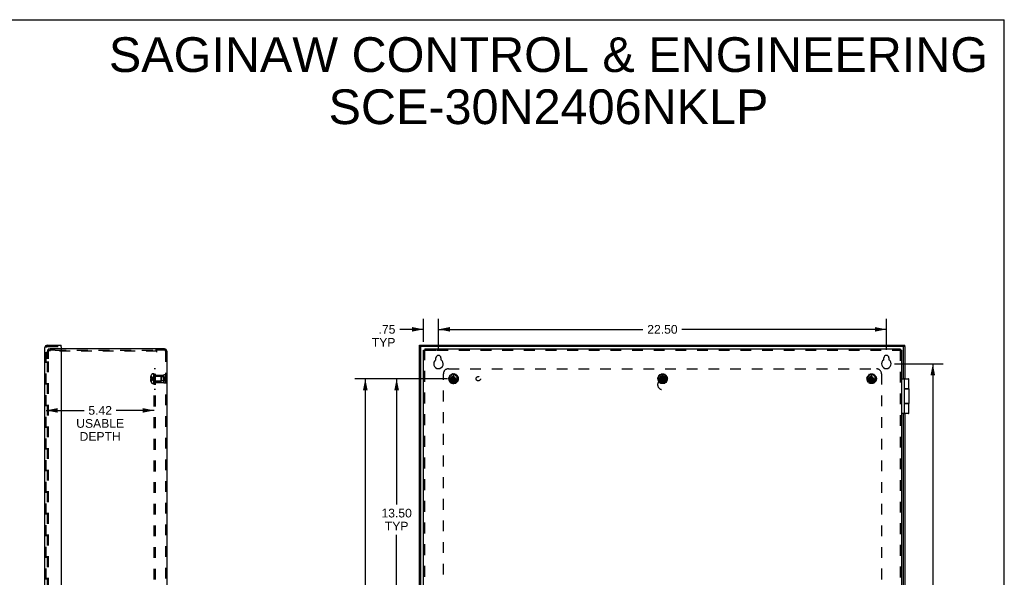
# Model space of a CAD drawing. Header units: inches. Extents: x 0 to 98.9, y 0 to 64.
# Tile 18 of 18: x 49.5 to 98.9, y 36 to 64. Entities that reach past the tile are written whole.
import ezdxf

# ---------------------------------------------------------------- set-up
doc = ezdxf.new("R2010")
doc.units = ezdxf.units.IN
doc.header["$LTSCALE"] = 5.44
doc.header["$MEASUREMENT"] = 0
doc.linetypes.add('HIDDEN', pattern=[0.2, 0.1, -0.1])
doc.layers.get('0').update_dxf_attribs({"linetype": 'CONTINUOUS'})
for name, color, linetype in [('DEFAULT_2', 8, 'HIDDEN'), ('DIMENSIONS', 7, 'CONTINUOUS'), ('DOOR_ASSEMBLY', 7, 'CONTINUOUS'), ('SUBPANEL', 7, 'CONTINUOUS')]:
    doc.layers.add(name, color=color, linetype=linetype)
doc.styles.get("Standard").update_dxf_attribs({"font": 'arial.ttf'})
doc.dimstyles.new('DIMSTYLE_1', dxfattribs={"dimtxt": 0.436364, "dimasz": 0.581818, "dimexe": 0.09, "dimexo": 0.07, "dimgap": 0.0375, "dimtad": 0, "dimtih": 1, "dimtoh": 1, "dimzin": 4, "dimdsep": 46, "dimtxsty": 'Standard', "dimblk": '_FILLED', "dimblk1": '_FILLED', "dimblk2": '_FILLED', "dimcen": 0.09, "dimadec": 3, "dimazin": 1, "dimtfac": 1, "dimtdec": 3, "dimtofl": 0, "dimtmove": 0, "dimatfit": 3, "dimldrblk": '_FILLED', "dimfxl": 0, "dimtolj": 1, "dimtzin": 4, "dimarcsym": 0})

# ---------------------------------------------------------------- blocks, each defined once
blk = doc.blocks.new('_FILLED')
at = {"color": 0, "linetype": 'ByBlock'}
blk.add_solid([(0, 0), (-1, 0.2), (-1, -0.2)], dxfattribs=at)
blk = doc.blocks.new('*D6')
at = {"layer": 'DIMENSIONS', "color": 2, "linetype": 'Continuous'}
for p, q in [((70.488, 47.413), (70.488, 48.965)), ((92.988, 47.413), (92.988, 48.965)), ((70.488, 48.441), (80.758, 48.441)), ((92.988, 48.441), (82.719, 48.441))]:
    blk.add_line(p, q, dxfattribs=at)
at = {"layer": 'DIMENSIONS', "color": 2, "linetype": 'Continuous', "xscale": 0.5818181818, "yscale": 0.5818181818, "zscale": 0.5818181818, "rotation": 180}
blk.add_blockref('_FILLED', (70.488, 48.441), dxfattribs=at)
at = {"layer": 'DIMENSIONS', "color": 2, "linetype": 'Continuous', "xscale": 0.5818181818, "yscale": 0.5818181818, "zscale": 0.5818181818}
blk.add_blockref('_FILLED', (92.988, 48.441), dxfattribs=at)
at = {"layer": 'DIMENSIONS', "color": 2, "linetype": 'Continuous', "insert": (81.738, 48.66), "char_height": 0.4364, "width": 1.52484, "attachment_point": 2, "line_spacing_factor": 0.9}
blk.add_mtext('22.50', dxfattribs=at)
blk = doc.blocks.new('*D7')
at = {"layer": 'DIMENSIONS', "color": 2, "linetype": 'Continuous'}
for p, q in [((93.395, 46.709), (95.842, 46.709)), ((95.319, 46.709), (95.319, 32.895)), ((95.319, 18.209), (95.319, 32.022)), ((93.395, 18.209), (95.842, 18.209))]:
    blk.add_line(p, q, dxfattribs=at)
at = {"layer": 'DIMENSIONS', "color": 2, "linetype": 'Continuous', "xscale": 0.5818181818, "yscale": 0.5818181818, "zscale": 0.5818181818}
for p, rotation in [((95.319, 46.709), 90), ((95.319, 18.209), 270)]:
    blk.add_blockref('_FILLED', p, dxfattribs=dict(at, rotation=rotation))
at = {"layer": 'DIMENSIONS', "color": 2, "linetype": 'Continuous', "insert": (95.319, 32.677), "char_height": 0.4364, "width": 1.52484, "attachment_point": 2, "line_spacing_factor": 0.9}
blk.add_mtext('28.50', dxfattribs=at)
blk = doc.blocks.new('*D10')
at = {"layer": 'DIMENSIONS', "color": 2, "linetype": 'Continuous'}
for p, q in [((69.738, 47.806), (69.738, 48.965)), ((70.488, 47.413), (70.488, 48.965)), ((69.738, 48.441), (68.545, 48.441)), ((70.488, 48.441), (71.652, 48.441))]:
    blk.add_line(p, q, dxfattribs=at)
at = {"layer": 'DIMENSIONS', "color": 2, "linetype": 'Continuous', "xscale": 0.5818181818, "yscale": 0.5818181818, "zscale": 0.5818181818}
blk.add_blockref('_FILLED', (69.738, 48.441), dxfattribs=at)
at = {"layer": 'DIMENSIONS', "color": 2, "linetype": 'Continuous', "xscale": 0.5818181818, "yscale": 0.5818181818, "zscale": 0.5818181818, "rotation": 180}
blk.add_blockref('_FILLED', (70.488, 48.441), dxfattribs=at)
at = {"layer": 'DIMENSIONS', "color": 2, "linetype": 'Continuous', "insert": (68.327, 48.66), "char_height": 0.4364, "width": 1.18256, "attachment_point": 3, "line_spacing_factor": 0.9}
blk.add_mtext('.75\\PTYP', dxfattribs=at)
blk = doc.blocks.new('*D13')
at = {"layer": 'DIMENSIONS', "color": 2, "linetype": 'Continuous'}
for p, q in [((50.785, 44.369), (52.686, 44.369)), ((56.209, 44.369), (54.308, 44.369))]:
    blk.add_line(p, q, dxfattribs=at)
at = {"layer": 'DIMENSIONS', "color": 2, "linetype": 'Continuous', "xscale": 0.5818181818, "yscale": 0.5818181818, "zscale": 0.5818181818, "rotation": 180}
blk.add_blockref('_FILLED', (50.785, 44.369), dxfattribs=at)
at = {"layer": 'DIMENSIONS', "color": 2, "linetype": 'Continuous', "xscale": 0.5818181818, "yscale": 0.5818181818, "zscale": 0.5818181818}
blk.add_blockref('_FILLED', (56.209, 44.369), dxfattribs=at)
at = {"layer": 'DIMENSIONS', "color": 2, "linetype": 'Continuous', "insert": (53.497, 44.588), "char_height": 0.4364, "width": 2.40081, "attachment_point": 2, "line_spacing_factor": 0.9}
blk.add_mtext('5.42\\PUSABLE\\PDEPTH', dxfattribs=at)
blk = doc.blocks.new('*D15')
at = {"layer": 'DIMENSIONS', "color": 2, "linetype": 'Continuous'}
for p, q in [((70.831, 45.959), (67.865, 45.959)), ((68.388, 45.959), (68.388, 39.645)), ((68.388, 32.459), (68.388, 38.118)), ((70.831, 32.459), (67.865, 32.459))]:
    blk.add_line(p, q, dxfattribs=at)
at = {"layer": 'DIMENSIONS', "color": 2, "linetype": 'Continuous', "xscale": 0.5818181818, "yscale": 0.5818181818, "zscale": 0.5818181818}
for p, rotation in [((68.388, 45.959), 90), ((68.388, 32.459), 270)]:
    blk.add_blockref('_FILLED', p, dxfattribs=dict(at, rotation=rotation))
at = {"layer": 'DIMENSIONS', "color": 2, "linetype": 'Continuous', "insert": (68.388, 39.427), "char_height": 0.4364, "width": 1.52484, "attachment_point": 2, "line_spacing_factor": 0.9}
blk.add_mtext('13.50\\PTYP', dxfattribs=at)
blk = doc.blocks.new('*D16')
at = {"layer": 'DIMENSIONS', "color": 2, "linetype": 'Continuous'}
for p, q in [((70.945, 45.959), (66.29, 45.959)), ((66.814, 45.959), (66.814, 32.895)), ((66.814, 18.959), (66.814, 32.022)), ((70.955, 18.959), (66.29, 18.959))]:
    blk.add_line(p, q, dxfattribs=at)
at = {"layer": 'DIMENSIONS', "color": 2, "linetype": 'Continuous', "xscale": 0.5818181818, "yscale": 0.5818181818, "zscale": 0.5818181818}
for p, rotation in [((66.814, 45.959), 90), ((66.814, 18.959), 270)]:
    blk.add_blockref('_FILLED', p, dxfattribs=dict(at, rotation=rotation))
at = {"layer": 'DIMENSIONS', "color": 2, "linetype": 'Continuous', "insert": (66.814, 32.677), "char_height": 0.4364, "width": 1.52484, "attachment_point": 2, "line_spacing_factor": 0.9}
blk.add_mtext('27.00', dxfattribs=at)

msp = doc.modelspace()

# ---------------------------------------------------------------- linework, layer by layer
at = {"color": 7, "linetype": 'Continuous'}
for p, q in [((0, 64), (98.909, 64)), ((98.909, 0), (98.909, 64)), ((69.738, 47.399), (69.798, 47.399)), ((69.798, 47.459), (69.798, 47.399)), ((93.678, 47.459), (93.678, 47.399)), ((93.738, 47.399), (93.678, 47.399))]:
    msp.add_line(p, q, dxfattribs=at)
at = {"color": 3, "linetype": 'Continuous'}
for p, q in [((56.732, 47.459), (51.535, 47.459)), ((56.844, 47.347), (56.844, 17.571)), ((69.738, 17.519), (69.738, 47.399)), ((69.798, 47.459), (93.678, 47.459)), ((70.363, 46.925), (70.363, 47.006)), ((70.613, 47.006), (70.613, 46.925)), ((92.863, 46.925), (92.863, 47.006)), ((93.113, 47.006), (93.113, 46.925)), ((93.738, 47.399), (93.738, 17.519))]:
    msp.add_line(p, q, dxfattribs=at)
for centre, radius, start, end in [((56.732, 47.347), 0.112, 0, 90), ((70.488, 47.006), 0.125, 0, 180), ((92.988, 47.006), 0.125, 0, 180), ((70.488, 46.709), 0.24, 123.8964, 56.1036), ((70.343, 46.925), 0.02, 303.8964, 360), ((70.633, 46.925), 0.02, 180, 236.1036), ((92.988, 46.709), 0.24, 123.8964, 56.1036), ((92.843, 46.925), 0.02, 303.8964, 360), ((93.133, 46.925), 0.02, 180, 236.1036)]:
    msp.add_arc(centre, radius, start, end, dxfattribs=at)
at = {"layer": 'DEFAULT_2', "color": 8, "linetype": 'HIDDEN'}
for p, q in [((50.844, 46.959), (50.844, 47.347)), ((50.904, 46.959), (50.904, 47.347)), ((51.535, 47.459), (50.956, 47.459)), ((51.24, 47.399), (50.956, 47.399)), ((50.963, 47.399), (50.963, 47.339)), ((56.344, 47.339), (50.963, 47.339)), ((51.24, 47.399), (56.281, 47.399)), ((56.344, 47.399), (56.281, 47.399)), ((56.344, 47.287), (56.344, 47.399)), ((56.732, 47.399), (56.344, 47.399)), ((56.784, 47.347), (56.784, 17.571)), ((69.798, 17.519), (69.798, 47.399)), ((69.798, 47.399), (69.85, 47.399)), ((69.85, 47.399), (70.425, 47.399)), ((70.425, 47.399), (93.678, 47.399)), ((93.678, 47.399), (93.678, 17.519)), ((50.844, 17.999), (50.844, 46.919)), ((50.904, 17.999), (50.904, 46.919)), ((56.043, 46.009), (56.021, 46.009)), ((56.043, 46.063), (56.03, 46.063)), ((56.043, 46.098), (56.043, 46.099)), ((56.043, 46.099), (56.043, 46.099)), ((56.043, 46.098), (56.043, 45.977)), ((56.189, 46.205), (56.128, 46.205)), ((56.189, 45.713), (56.189, 46.205)), ((56.194, 45.713), (56.194, 46.202)), ((56.209, 46.202), (56.194, 46.202)), ((56.209, 46.167), (56.194, 46.167)), ((56.209, 46.16), (56.194, 46.16)), ((56.209, 46.138), (56.194, 46.138)), ((56.209, 46.097), (56.194, 46.097)), ((56.209, 46.083), (56.194, 46.083)), ((56.209, 46.005), (56.194, 46.005)), ((56.209, 46.005), (56.194, 46.005)), ((56.209, 45.713), (56.209, 46.202)), ((56.226, 46.083), (56.554, 46.083)), ((56.284, 45.771), (56.284, 46.147)), ((56.284, 46.147), (56.684, 46.147)), ((56.596, 46.084), (56.284, 46.084)), ((56.554, 46.083), (56.554, 45.835)), ((56.564, 46.073), (56.554, 46.083)), ((56.564, 45.845), (56.564, 46.073)), ((56.596, 45.834), (56.596, 46.084)), ((56.721, 46.06), (56.596, 46.06)), ((56.684, 46.147), (56.684, 45.771)), ((56.721, 45.857), (56.721, 46.06)), ((56.784, 46.147), (56.784, 46.059)), ((56.784, 46.147), (56.784, 45.771)), ((71.005, 46.005), (71.034, 46.005)), ((71.046, 46.042), (71.022, 46.058)), ((71.044, 46.096), (71.07, 46.084)), ((71.044, 46.011), (71.05, 46.03)), ((71.097, 46.113), (71.081, 46.137)), ((71.082, 46.086), (71.096, 46.101)), ((71.117, 46.163), (71.136, 46.141)), ((71.189, 46.009), (71.134, 45.977)), ((71.147, 46.138), (71.166, 46.147)), ((71.171, 46.157), (71.167, 46.186)), ((71.22, 46.063), (71.189, 46.009)), ((71.189, 45.909), (71.288, 46.009)), ((71.189, 46.009), (71.288, 45.909)), ((71.211, 46.195), (71.219, 46.167)), ((71.22, 45.819), (71.256, 46.099)), ((71.22, 46.099), (71.22, 46.098)), ((71.256, 45.819), (71.22, 46.099)), ((71.22, 46.098), (71.22, 46.063)), ((71.22, 45.854), (71.256, 46.063)), ((71.256, 45.854), (71.22, 46.063)), ((71.228, 46.16), (71.248, 46.16)), ((71.256, 46.098), (71.256, 46.099)), ((71.256, 46.063), (71.256, 46.098)), ((71.288, 46.009), (71.256, 46.063)), ((71.258, 46.167), (71.266, 46.195)), ((71.343, 45.977), (71.288, 46.009)), ((71.309, 46.186), (71.305, 46.157)), ((71.311, 46.147), (71.329, 46.138)), ((71.341, 46.141), (71.359, 46.163)), ((71.395, 46.137), (71.38, 46.113)), ((71.381, 46.101), (71.394, 46.086)), ((71.406, 46.084), (71.432, 46.096)), ((71.426, 46.03), (71.432, 46.011)), ((71.454, 46.058), (71.43, 46.042)), ((71.442, 46.005), (71.471, 46.005)), ((81.505, 46.005), (81.534, 46.005)), ((81.546, 46.042), (81.522, 46.058)), ((81.544, 46.096), (81.57, 46.084)), ((81.544, 46.011), (81.55, 46.03)), ((81.597, 46.113), (81.581, 46.137)), ((81.582, 46.086), (81.596, 46.101)), ((81.617, 46.163), (81.636, 46.141)), ((81.689, 46.009), (81.634, 45.977)), ((81.647, 46.138), (81.666, 46.147)), ((81.671, 46.157), (81.667, 46.186)), ((81.72, 46.063), (81.689, 46.009)), ((81.689, 45.909), (81.788, 46.009)), ((81.689, 46.009), (81.788, 45.909)), ((81.711, 46.195), (81.719, 46.167)), ((81.72, 45.819), (81.756, 46.099)), ((81.72, 46.099), (81.72, 46.098)), ((81.756, 45.819), (81.72, 46.099)), ((81.72, 46.098), (81.72, 46.063)), ((81.72, 45.854), (81.756, 46.063)), ((81.756, 45.854), (81.72, 46.063)), ((81.728, 46.16), (81.748, 46.16)), ((81.756, 46.098), (81.756, 46.099)), ((81.756, 46.063), (81.756, 46.098)), ((81.788, 46.009), (81.756, 46.063)), ((81.758, 46.167), (81.766, 46.195)), ((81.843, 45.977), (81.788, 46.009)), ((81.809, 46.186), (81.805, 46.157)), ((81.811, 46.147), (81.829, 46.138)), ((81.841, 46.141), (81.859, 46.163)), ((81.895, 46.137), (81.88, 46.113)), ((81.881, 46.101), (81.894, 46.086)), ((81.906, 46.084), (81.932, 46.096)), ((81.926, 46.03), (81.932, 46.011)), ((81.954, 46.058), (81.93, 46.042)), ((81.942, 46.005), (81.971, 46.005)), ((92.005, 46.005), (92.034, 46.005)), ((92.046, 46.042), (92.022, 46.058)), ((92.044, 46.096), (92.07, 46.084)), ((92.044, 46.011), (92.05, 46.03)), ((92.097, 46.113), (92.081, 46.137)), ((92.082, 46.086), (92.096, 46.101)), ((92.117, 46.163), (92.136, 46.141)), ((92.189, 46.009), (92.134, 45.977)), ((92.147, 46.138), (92.166, 46.147)), ((92.171, 46.157), (92.167, 46.186)), ((92.22, 46.063), (92.189, 46.009)), ((92.189, 45.909), (92.288, 46.009)), ((92.189, 46.009), (92.288, 45.909)), ((92.211, 46.195), (92.219, 46.167)), ((92.22, 45.819), (92.256, 46.099)), ((92.22, 46.099), (92.22, 46.098)), ((92.256, 45.819), (92.22, 46.099)), ((92.22, 46.098), (92.22, 46.063)), ((92.22, 45.854), (92.256, 46.063)), ((92.256, 45.854), (92.22, 46.063)), ((92.228, 46.16), (92.248, 46.16)), ((92.256, 46.098), (92.256, 46.099)), ((92.256, 46.063), (92.256, 46.098)), ((92.288, 46.009), (92.256, 46.063)), ((92.258, 46.167), (92.266, 46.195)), ((92.343, 45.977), (92.288, 46.009)), ((92.309, 46.186), (92.305, 46.157)), ((92.311, 46.147), (92.329, 46.138)), ((92.341, 46.141), (92.359, 46.163)), ((92.395, 46.137), (92.38, 46.113)), ((92.381, 46.101), (92.394, 46.086)), ((92.406, 46.084), (92.432, 46.096)), ((92.426, 46.03), (92.432, 46.011)), ((92.454, 46.058), (92.43, 46.042)), ((92.442, 46.005), (92.471, 46.005)), ((56.043, 45.909), (56.021, 45.909)), ((56.043, 45.977), (56.03, 45.977)), ((56.043, 45.941), (56.03, 45.941)), ((56.043, 45.854), (56.03, 45.854)), ((56.043, 45.974), (56.043, 45.977)), ((56.043, 45.977), (56.043, 45.977)), ((56.043, 45.977), (56.072, 45.974)), ((56.043, 45.941), (56.043, 45.944)), ((56.043, 45.941), (56.043, 45.82)), ((56.043, 45.941), (56.043, 45.941)), ((56.043, 45.82), (56.043, 45.819)), ((56.043, 45.819), (56.043, 45.818)), ((56.072, 45.974), (56.1, 45.972)), ((56.127, 45.969), (56.154, 45.966)), ((56.189, 45.713), (56.128, 45.713)), ((56.154, 45.966), (56.179, 45.962)), ((56.179, 45.962), (56.204, 45.959)), ((56.179, 45.955), (56.204, 45.959)), ((56.179, 45.955), (56.204, 45.959)), ((56.209, 45.872), (56.194, 45.872)), ((56.209, 45.865), (56.194, 45.865)), ((56.209, 45.804), (56.194, 45.804)), ((56.209, 45.782), (56.194, 45.782)), ((56.209, 45.765), (56.194, 45.765)), ((56.209, 45.729), (56.194, 45.729)), ((56.194, 45.713), (56.209, 45.713)), ((56.226, 45.835), (56.554, 45.835)), ((56.596, 45.834), (56.284, 45.834)), ((56.284, 45.771), (56.684, 45.771)), ((56.564, 45.845), (56.554, 45.835)), ((56.721, 45.857), (56.596, 45.857)), ((56.784, 45.771), (56.784, 45.859)), ((71.029, 45.957), (71.001, 45.962)), ((71.007, 45.907), (71.033, 45.918)), ((71.048, 45.872), (71.02, 45.865)), ((71.039, 45.928), (71.037, 45.948)), ((71.048, 45.817), (71.068, 45.838)), ((71.069, 45.85), (71.059, 45.867)), ((71.1, 45.802), (71.077, 45.784)), ((71.098, 45.977), (71.378, 45.941)), ((71.099, 45.977), (71.098, 45.977)), ((71.098, 45.941), (71.378, 45.977)), ((71.098, 45.941), (71.099, 45.941)), ((71.134, 45.977), (71.099, 45.977)), ((71.099, 45.941), (71.134, 45.941)), ((71.128, 45.79), (71.112, 45.802)), ((71.122, 45.752), (71.132, 45.779)), ((71.134, 45.977), (71.343, 45.941)), ((71.134, 45.941), (71.343, 45.977)), ((71.134, 45.941), (71.189, 45.909)), ((71.176, 45.759), (71.162, 45.734)), ((71.206, 45.76), (71.187, 45.764)), ((71.189, 45.909), (71.22, 45.854)), ((71.216, 45.722), (71.214, 45.751)), ((71.22, 45.854), (71.22, 45.82)), ((71.22, 45.82), (71.22, 45.819)), ((71.256, 45.854), (71.288, 45.909)), ((71.256, 45.82), (71.256, 45.854)), ((71.256, 45.819), (71.256, 45.82)), ((71.262, 45.751), (71.26, 45.722)), ((71.29, 45.764), (71.27, 45.76)), ((71.288, 45.909), (71.343, 45.941)), ((71.314, 45.734), (71.301, 45.759)), ((71.378, 45.977), (71.343, 45.977)), ((71.343, 45.941), (71.378, 45.941)), ((71.345, 45.779), (71.354, 45.752)), ((71.364, 45.802), (71.348, 45.79)), ((71.399, 45.784), (71.376, 45.802)), ((71.378, 45.977), (71.378, 45.977)), ((71.378, 45.941), (71.378, 45.941)), ((71.417, 45.867), (71.407, 45.85)), ((71.409, 45.838), (71.429, 45.817)), ((71.456, 45.865), (71.428, 45.872)), ((71.439, 45.948), (71.437, 45.928)), ((71.443, 45.918), (71.47, 45.907)), ((71.476, 45.962), (71.447, 45.957)), ((81.529, 45.957), (81.501, 45.962)), ((81.507, 45.907), (81.533, 45.918)), ((81.548, 45.872), (81.52, 45.865)), ((81.539, 45.928), (81.537, 45.948)), ((81.548, 45.817), (81.568, 45.838)), ((81.569, 45.85), (81.559, 45.867)), ((81.6, 45.802), (81.577, 45.784)), ((81.598, 45.941), (81.878, 45.977)), ((81.599, 45.977), (81.598, 45.977)), ((81.598, 45.977), (81.878, 45.941)), ((81.598, 45.941), (81.599, 45.941)), ((81.634, 45.977), (81.599, 45.977)), ((81.599, 45.941), (81.634, 45.941)), ((81.628, 45.79), (81.612, 45.802)), ((81.622, 45.752), (81.632, 45.779)), ((81.634, 45.941), (81.843, 45.977)), ((81.634, 45.977), (81.843, 45.941)), ((81.634, 45.941), (81.689, 45.909)), ((81.676, 45.759), (81.662, 45.734)), ((81.706, 45.76), (81.687, 45.764)), ((81.689, 45.909), (81.72, 45.854)), ((81.716, 45.722), (81.714, 45.751)), ((81.72, 45.854), (81.72, 45.82)), ((81.72, 45.82), (81.72, 45.819)), ((81.756, 45.854), (81.788, 45.909)), ((81.756, 45.82), (81.756, 45.854)), ((81.756, 45.819), (81.756, 45.82)), ((81.762, 45.751), (81.76, 45.722)), ((81.79, 45.764), (81.77, 45.76)), ((81.788, 45.909), (81.843, 45.941)), ((81.814, 45.734), (81.801, 45.759)), ((81.878, 45.977), (81.843, 45.977)), ((81.843, 45.941), (81.878, 45.941)), ((81.845, 45.779), (81.854, 45.752)), ((81.864, 45.802), (81.848, 45.79)), ((81.899, 45.784), (81.876, 45.802)), ((81.878, 45.977), (81.878, 45.977)), ((81.878, 45.941), (81.878, 45.941)), ((81.917, 45.867), (81.907, 45.85)), ((81.909, 45.838), (81.929, 45.817)), ((81.956, 45.865), (81.928, 45.872)), ((81.939, 45.948), (81.937, 45.928)), ((81.943, 45.918), (81.97, 45.907)), ((81.976, 45.962), (81.947, 45.957)), ((92.029, 45.957), (92.001, 45.962)), ((92.007, 45.907), (92.033, 45.918)), ((92.048, 45.872), (92.02, 45.865)), ((92.039, 45.928), (92.037, 45.948)), ((92.048, 45.817), (92.068, 45.838)), ((92.069, 45.85), (92.059, 45.867)), ((92.1, 45.802), (92.077, 45.784)), ((92.098, 45.941), (92.378, 45.977)), ((92.099, 45.977), (92.098, 45.977)), ((92.098, 45.977), (92.378, 45.941)), ((92.098, 45.941), (92.099, 45.941)), ((92.134, 45.977), (92.099, 45.977)), ((92.099, 45.941), (92.134, 45.941)), ((92.128, 45.79), (92.112, 45.802)), ((92.122, 45.752), (92.132, 45.779)), ((92.134, 45.941), (92.343, 45.977)), ((92.134, 45.977), (92.343, 45.941)), ((92.134, 45.941), (92.189, 45.909)), ((92.176, 45.759), (92.162, 45.734)), ((92.206, 45.76), (92.187, 45.764)), ((92.189, 45.909), (92.22, 45.854)), ((92.216, 45.722), (92.214, 45.751)), ((92.22, 45.854), (92.22, 45.82)), ((92.22, 45.82), (92.22, 45.819)), ((92.256, 45.854), (92.288, 45.909)), ((92.256, 45.82), (92.256, 45.854)), ((92.256, 45.819), (92.256, 45.82)), ((92.262, 45.751), (92.26, 45.722)), ((92.29, 45.764), (92.27, 45.76)), ((92.288, 45.909), (92.343, 45.941)), ((92.314, 45.734), (92.301, 45.759)), ((92.378, 45.977), (92.343, 45.977)), ((92.343, 45.941), (92.378, 45.941)), ((92.345, 45.779), (92.354, 45.752)), ((92.364, 45.802), (92.348, 45.79)), ((92.399, 45.784), (92.376, 45.802)), ((92.378, 45.977), (92.378, 45.977)), ((92.378, 45.941), (92.378, 45.941)), ((92.417, 45.867), (92.407, 45.85)), ((92.409, 45.838), (92.429, 45.817)), ((92.456, 45.865), (92.428, 45.872)), ((92.439, 45.948), (92.437, 45.928)), ((92.443, 45.918), (92.47, 45.907)), ((92.476, 45.962), (92.447, 45.957))]:
    msp.add_line(p, q, dxfattribs=at)
for points in [[(56.03, 46.063), (56.028, 46.056), (56.027, 46.049), (56.025, 46.042), (56.024, 46.036), (56.023, 46.029), (56.022, 46.022), (56.021, 46.015), (56.021, 46.009)], [(56.021, 46.009), (56.021, 46.006), (56.022, 46.003), (56.022, 46), (56.023, 45.997), (56.024, 45.994), (56.025, 45.99), (56.026, 45.987), (56.027, 45.984), (56.028, 45.98), (56.03, 45.977)], [(56.043, 46.099), (56.072, 46.079), (56.1, 46.058), (56.127, 46.036), (56.154, 46.012), (56.179, 45.986), (56.204, 45.959)], [(56.043, 46.063), (56.072, 46.049), (56.1, 46.033), (56.127, 46.016), (56.154, 45.998), (56.179, 45.979), (56.204, 45.959)], [(56.043, 46.009), (56.072, 46.002), (56.1, 45.994), (56.127, 45.986), (56.154, 45.978), (56.179, 45.968), (56.204, 45.959)], [(71.256, 46.099), (71.25, 46.099), (71.244, 46.099), (71.238, 46.099), (71.232, 46.099), (71.226, 46.099), (71.22, 46.099)], [(81.756, 46.099), (81.75, 46.099), (81.744, 46.099), (81.738, 46.099), (81.732, 46.099), (81.726, 46.099), (81.72, 46.099)], [(92.256, 46.099), (92.25, 46.099), (92.244, 46.099), (92.238, 46.099), (92.232, 46.099), (92.226, 46.099), (92.22, 46.099)], [(56.03, 45.941), (56.028, 45.937), (56.027, 45.934), (56.026, 45.931), (56.025, 45.927), (56.024, 45.924), (56.023, 45.921), (56.022, 45.918), (56.022, 45.915), (56.021, 45.912), (56.021, 45.909)], [(56.021, 45.909), (56.021, 45.902), (56.022, 45.896), (56.023, 45.889), (56.024, 45.882), (56.025, 45.875), (56.027, 45.868), (56.028, 45.861), (56.03, 45.854)], [(56.043, 45.977), (56.043, 45.974), (56.043, 45.971), (56.043, 45.968), (56.043, 45.965), (56.043, 45.962), (56.043, 45.959)], [(56.043, 45.965), (56.043, 45.968), (56.043, 45.971)], [(56.043, 45.854), (56.072, 45.869), (56.1, 45.885), (56.127, 45.902), (56.154, 45.92), (56.179, 45.939), (56.204, 45.959)], [(56.043, 45.819), (56.072, 45.838), (56.1, 45.859), (56.127, 45.882), (56.154, 45.906), (56.179, 45.932), (56.204, 45.959)], [(56.043, 45.959), (56.043, 45.956), (56.043, 45.953), (56.043, 45.95), (56.043, 45.947), (56.043, 45.944), (56.043, 45.941)], [(56.043, 45.909), (56.072, 45.916), (56.1, 45.924), (56.127, 45.932), (56.154, 45.94), (56.179, 45.949), (56.204, 45.959)], [(56.043, 45.941), (56.072, 45.943), (56.1, 45.946), (56.127, 45.949), (56.154, 45.952), (56.179, 45.955)], [(56.043, 45.947), (56.043, 45.95), (56.043, 45.953)], [(56.043, 45.941), (56.072, 45.943), (56.1, 45.946), (56.127, 45.949), (56.154, 45.952)], [(56.1, 45.972), (56.127, 45.969), (56.154, 45.966)], [(71.098, 45.977), (71.098, 45.974), (71.098, 45.971), (71.098, 45.968), (71.098, 45.965), (71.098, 45.962), (71.098, 45.959)], [(71.098, 45.959), (71.098, 45.956), (71.098, 45.953), (71.098, 45.95), (71.098, 45.947), (71.098, 45.944), (71.098, 45.941)], [(71.22, 45.819), (71.226, 45.818), (71.232, 45.818), (71.238, 45.818), (71.244, 45.818), (71.25, 45.818), (71.256, 45.819)], [(71.379, 45.959), (71.379, 45.962), (71.379, 45.965), (71.379, 45.968), (71.379, 45.971), (71.379, 45.974), (71.378, 45.977)], [(71.378, 45.941), (71.379, 45.944), (71.379, 45.947), (71.379, 45.95), (71.379, 45.953), (71.379, 45.956), (71.379, 45.959)], [(81.598, 45.977), (81.598, 45.974), (81.598, 45.971), (81.598, 45.968), (81.598, 45.965), (81.598, 45.962), (81.598, 45.959)], [(81.598, 45.959), (81.598, 45.956), (81.598, 45.953), (81.598, 45.95), (81.598, 45.947), (81.598, 45.944), (81.598, 45.941)], [(81.72, 45.819), (81.726, 45.818), (81.732, 45.818), (81.738, 45.818), (81.744, 45.818), (81.75, 45.818), (81.756, 45.819)], [(81.879, 45.959), (81.879, 45.962), (81.879, 45.965), (81.879, 45.968), (81.879, 45.971), (81.879, 45.974), (81.878, 45.977)], [(81.878, 45.941), (81.879, 45.944), (81.879, 45.947), (81.879, 45.95), (81.879, 45.953), (81.879, 45.956), (81.879, 45.959)], [(92.098, 45.977), (92.098, 45.974), (92.098, 45.971), (92.098, 45.968), (92.098, 45.965), (92.098, 45.962), (92.098, 45.959)], [(92.098, 45.959), (92.098, 45.956), (92.098, 45.953), (92.098, 45.95), (92.098, 45.947), (92.098, 45.944), (92.098, 45.941)], [(92.22, 45.819), (92.226, 45.818), (92.232, 45.818), (92.238, 45.818), (92.244, 45.818), (92.25, 45.818), (92.256, 45.819)], [(92.379, 45.959), (92.379, 45.962), (92.379, 45.965), (92.379, 45.968), (92.379, 45.971), (92.379, 45.974), (92.378, 45.977)], [(92.378, 45.941), (92.379, 45.944), (92.379, 45.947), (92.379, 45.95), (92.379, 45.953), (92.379, 45.956), (92.379, 45.959)]]:
    msp.add_lwpolyline(points, dxfattribs=at)
for centre, radius in [((71.238, 45.959), 0.246), ((71.238, 45.959), 0.201), ((71.238, 45.959), 0.188), ((71.238, 45.959), 0.143), ((71.238, 45.959), 0.128), ((71.238, 45.959), 0.125), ((71.238, 45.959), 0.124), ((71.238, 45.959), 0.114), ((71.238, 45.959), 0.102), ((71.238, 45.959), 0.1), ((81.738, 45.959), 0.246), ((81.738, 45.959), 0.201), ((81.738, 45.959), 0.188), ((81.738, 45.959), 0.143), ((81.738, 45.959), 0.128), ((81.738, 45.959), 0.125), ((81.738, 45.959), 0.124), ((81.738, 45.959), 0.114), ((81.738, 45.959), 0.102), ((81.738, 45.959), 0.1), ((92.238, 45.959), 0.246), ((92.238, 45.959), 0.201), ((92.238, 45.959), 0.188), ((92.238, 45.959), 0.143), ((92.238, 45.959), 0.128), ((92.238, 45.959), 0.125), ((92.238, 45.959), 0.124), ((92.238, 45.959), 0.114), ((92.238, 45.959), 0.102), ((92.238, 45.959), 0.1)]:
    msp.add_circle(centre, radius, dxfattribs=at)
for centre, radius, start, end in [((50.956, 47.347), 0.112, 90, 180), ((50.956, 47.347), 0.052, 90, 180), ((56.732, 47.347), 0.052, 0, 90), ((56.371, 45.959), 0.357, 156.9983, 162.9593), ((56.371, 45.959), 0.357, 139.0666, 156.8097), ((56.128, 46.17), 0.035, 90, 139.0666), ((56.226, 46.12), 0.0372, 180, 210.0497), ((56.226, 46.12), 0.0372, 242.4601, 270), ((56.734, 46.06), 0.1, 60.0508, 119.9492), ((71.005, 45.995), 0.01, 88.1507, 171.0674), ((71.028, 46.066), 0.01, 152.9326, 235.8493), ((71.04, 46.087), 0.01, 64.1507, 147.0674), ((71.034, 46.015), 0.01, 268.1507, 342), ((71.041, 46.034), 0.01, 342, 55.8493), ((71.075, 46.093), 0.01, 244.1507, 318), ((71.09, 46.142), 0.01, 128.9326, 211.8493), ((71.088, 46.107), 0.01, 318, 31.8493), ((71.109, 46.157), 0.01, 40.1507, 123.0674), ((71.143, 46.148), 0.01, 220.1507, 294), ((71.161, 46.156), 0.01, 294, 7.8493), ((71.177, 46.187), 0.01, 104.9326, 187.8493), ((71.201, 46.192), 0.01, 16.1507, 99.0674), ((71.228, 46.17), 0.01, 196.1507, 270), ((71.248, 46.17), 0.01, 270, 343.8493), ((71.275, 46.192), 0.01, 80.9326, 163.8493), ((71.299, 46.187), 0.01, 352.1507, 75.0674), ((71.315, 46.156), 0.01, 172.1507, 246), ((71.333, 46.148), 0.01, 246, 319.8493), ((71.367, 46.157), 0.01, 56.9326, 139.8493), ((71.388, 46.107), 0.01, 148.1507, 222), ((71.386, 46.142), 0.01, 328.1507, 51.0674), ((71.402, 46.093), 0.01, 222, 295.8493), ((71.436, 46.034), 0.01, 124.1507, 198), ((71.436, 46.087), 0.01, 32.9326, 115.8493), ((71.442, 46.015), 0.01, 198, 271.8493), ((71.448, 46.066), 0.01, 304.1507, 27.0674), ((71.471, 45.995), 0.01, 8.9326, 91.8493), ((81.505, 45.995), 0.01, 88.1507, 171.0674), ((81.528, 46.066), 0.01, 152.9326, 235.8493), ((81.54, 46.087), 0.01, 64.1507, 147.0674), ((81.534, 46.015), 0.01, 268.1507, 342), ((81.541, 46.034), 0.01, 342, 55.8493), ((81.575, 46.093), 0.01, 244.1507, 318), ((81.59, 46.142), 0.01, 128.9326, 211.8493), ((81.588, 46.107), 0.01, 318, 31.8493), ((81.609, 46.157), 0.01, 40.1507, 123.0674), ((81.643, 46.148), 0.01, 220.1507, 294), ((81.661, 46.156), 0.01, 294, 7.8493), ((81.677, 46.187), 0.01, 104.9326, 187.8493), ((81.701, 46.192), 0.01, 16.1507, 99.0674), ((81.728, 46.17), 0.01, 196.1507, 270), ((81.748, 46.17), 0.01, 270, 343.8493), ((81.775, 46.192), 0.01, 80.9326, 163.8493), ((81.799, 46.187), 0.01, 352.1507, 75.0674), ((81.815, 46.156), 0.01, 172.1507, 246), ((81.833, 46.148), 0.01, 246, 319.8493), ((81.867, 46.157), 0.01, 56.9326, 139.8493), ((81.888, 46.107), 0.01, 148.1507, 222), ((81.886, 46.142), 0.01, 328.1507, 51.0674), ((81.902, 46.093), 0.01, 222, 295.8493), ((81.936, 46.034), 0.01, 124.1507, 198), ((81.936, 46.087), 0.01, 32.9326, 115.8493), ((81.942, 46.015), 0.01, 198, 271.8493), ((81.948, 46.066), 0.01, 304.1507, 27.0674), ((81.971, 45.995), 0.01, 8.9326, 91.8493), ((92.005, 45.995), 0.01, 88.1507, 171.0674), ((92.028, 46.066), 0.01, 152.9326, 235.8493), ((92.04, 46.087), 0.01, 64.1507, 147.0674), ((92.034, 46.015), 0.01, 268.1507, 342), ((92.041, 46.034), 0.01, 342, 55.8493), ((92.075, 46.093), 0.01, 244.1507, 318), ((92.09, 46.142), 0.01, 128.9326, 211.8493), ((92.088, 46.107), 0.01, 318, 31.8493), ((92.109, 46.157), 0.01, 40.1507, 123.0674), ((92.143, 46.148), 0.01, 220.1507, 294), ((92.161, 46.156), 0.01, 294, 7.8493), ((92.177, 46.187), 0.01, 104.9326, 187.8493), ((92.201, 46.192), 0.01, 16.1507, 99.0674), ((92.228, 46.17), 0.01, 196.1507, 270), ((92.248, 46.17), 0.01, 270, 343.8493), ((92.275, 46.192), 0.01, 80.9326, 163.8493), ((92.299, 46.187), 0.01, 352.1507, 75.0674), ((92.315, 46.156), 0.01, 172.1507, 246), ((92.333, 46.148), 0.01, 246, 319.8493), ((92.367, 46.157), 0.01, 56.9326, 139.8493), ((92.388, 46.107), 0.01, 148.1507, 222), ((92.386, 46.142), 0.01, 328.1507, 51.0674), ((92.402, 46.093), 0.01, 222, 295.8493), ((92.436, 46.034), 0.01, 124.1507, 198), ((92.436, 46.087), 0.01, 32.9326, 115.8493), ((92.442, 46.015), 0.01, 198, 271.8493), ((92.448, 46.066), 0.01, 304.1507, 27.0674), ((92.471, 45.995), 0.01, 8.9326, 91.8493), ((56.371, 45.959), 0.357, 197.0407, 203.0017), ((56.371, 45.959), 0.357, 203.1903, 220.9334), ((56.128, 45.748), 0.035, 220.9334, 270), ((56.226, 45.798), 0.0372, 149.9503, 180), ((56.226, 45.798), 0.0372, 90, 117.5399), ((56.734, 45.857), 0.1, 240.0508, 299.9492), ((71.003, 45.971), 0.01, 176.9326, 259.8493), ((71.01, 45.898), 0.01, 112.1507, 195.0674), ((71.018, 45.875), 0.01, 200.9326, 283.8493), ((71.027, 45.947), 0.01, 6, 79.8493), ((71.029, 45.927), 0.01, 292.1507, 6), ((71.055, 45.81), 0.01, 136.1507, 219.0674), ((71.05, 45.862), 0.01, 30, 103.8493), ((71.071, 45.792), 0.01, 224.9326, 307.8493), ((71.06, 45.845), 0.01, 316.1507, 30), ((71.106, 45.794), 0.01, 54, 127.8493), ((71.131, 45.748), 0.01, 160.1507, 243.0674), ((71.122, 45.782), 0.01, 340.1507, 54), ((71.153, 45.739), 0.01, 248.9326, 331.8493), ((71.185, 45.755), 0.01, 78, 151.8493), ((71.204, 45.75), 0.01, 4.1507, 78), ((71.226, 45.723), 0.01, 184.1507, 267.0674), ((71.25, 45.723), 0.01, 272.9326, 355.8493), ((71.272, 45.75), 0.01, 102, 175.8493), ((71.292, 45.755), 0.01, 28.1507, 102), ((71.323, 45.739), 0.01, 208.1507, 291.0674), ((71.354, 45.782), 0.01, 126, 199.8493), ((71.345, 45.748), 0.01, 296.9326, 19.8493), ((71.37, 45.794), 0.01, 52.1507, 126), ((71.405, 45.792), 0.01, 232.1507, 315.0674), ((71.416, 45.845), 0.01, 150, 223.8493), ((71.426, 45.862), 0.01, 76.1507, 150), ((71.421, 45.81), 0.01, 320.9326, 43.8493), ((71.447, 45.927), 0.01, 174, 247.8493), ((71.449, 45.947), 0.01, 100.1507, 174), ((71.459, 45.875), 0.01, 256.1507, 339.0674), ((71.466, 45.898), 0.01, 344.9326, 67.8493), ((71.474, 45.971), 0.01, 280.1507, 3.0674), ((81.503, 45.971), 0.01, 176.9326, 259.8493), ((81.51, 45.898), 0.01, 112.1507, 195.0674), ((81.518, 45.875), 0.01, 200.9326, 283.8493), ((81.527, 45.947), 0.01, 6, 79.8493), ((81.529, 45.927), 0.01, 292.1507, 6), ((81.555, 45.81), 0.01, 136.1507, 219.0674), ((81.55, 45.862), 0.01, 30, 103.8493), ((81.571, 45.792), 0.01, 224.9326, 307.8493), ((81.56, 45.845), 0.01, 316.1507, 30), ((81.606, 45.794), 0.01, 54, 127.8493), ((81.631, 45.748), 0.01, 160.1507, 243.0674), ((81.622, 45.782), 0.01, 340.1507, 54), ((81.653, 45.739), 0.01, 248.9326, 331.8493), ((81.685, 45.755), 0.01, 78, 151.8493), ((81.704, 45.75), 0.01, 4.1507, 78), ((81.726, 45.723), 0.01, 184.1507, 267.0674), ((81.75, 45.723), 0.01, 272.9326, 355.8493), ((81.772, 45.75), 0.01, 102, 175.8493), ((81.792, 45.755), 0.01, 28.1507, 102), ((81.823, 45.739), 0.01, 208.1507, 291.0674), ((81.854, 45.782), 0.01, 126, 199.8493), ((81.845, 45.748), 0.01, 296.9326, 19.8493), ((81.87, 45.794), 0.01, 52.1507, 126), ((81.905, 45.792), 0.01, 232.1507, 315.0674), ((81.916, 45.845), 0.01, 150, 223.8493), ((81.926, 45.862), 0.01, 76.1507, 150), ((81.921, 45.81), 0.01, 320.9326, 43.8493), ((81.947, 45.927), 0.01, 174, 247.8493), ((81.949, 45.947), 0.01, 100.1507, 174), ((81.959, 45.875), 0.01, 256.1507, 339.0674), ((81.966, 45.898), 0.01, 344.9326, 67.8493), ((81.974, 45.971), 0.01, 280.1507, 3.0674), ((92.003, 45.971), 0.01, 176.9326, 259.8493), ((92.01, 45.898), 0.01, 112.1507, 195.0674), ((92.018, 45.875), 0.01, 200.9326, 283.8493), ((92.027, 45.947), 0.01, 6, 79.8493), ((92.029, 45.927), 0.01, 292.1507, 6), ((92.055, 45.81), 0.01, 136.1507, 219.0674), ((92.05, 45.862), 0.01, 30, 103.8493), ((92.071, 45.792), 0.01, 224.9326, 307.8493), ((92.06, 45.845), 0.01, 316.1507, 30), ((92.106, 45.794), 0.01, 54, 127.8493), ((92.131, 45.748), 0.01, 160.1507, 243.0674), ((92.122, 45.782), 0.01, 340.1507, 54), ((92.153, 45.739), 0.01, 248.9326, 331.8493), ((92.185, 45.755), 0.01, 78, 151.8493), ((92.204, 45.75), 0.01, 4.1507, 78), ((92.226, 45.723), 0.01, 184.1507, 267.0674), ((92.25, 45.723), 0.01, 272.9326, 355.8493), ((92.272, 45.75), 0.01, 102, 175.8493), ((92.292, 45.755), 0.01, 28.1507, 102), ((92.323, 45.739), 0.01, 208.1507, 291.0674), ((92.354, 45.782), 0.01, 126, 199.8493), ((92.345, 45.748), 0.01, 296.9326, 19.8493), ((92.37, 45.794), 0.01, 52.1507, 126), ((92.405, 45.792), 0.01, 232.1507, 315.0674), ((92.416, 45.845), 0.01, 150, 223.8493), ((92.426, 45.862), 0.01, 76.1507, 150), ((92.421, 45.81), 0.01, 320.9326, 43.8493), ((92.447, 45.927), 0.01, 174, 247.8493), ((92.449, 45.947), 0.01, 100.1507, 174), ((92.459, 45.875), 0.01, 256.1507, 339.0674), ((92.466, 45.898), 0.01, 344.9326, 67.8493), ((92.474, 45.971), 0.01, 280.1507, 3.0674)]:
    msp.add_arc(centre, radius, start, end, dxfattribs=at)
at = {"layer": 'DOOR_ASSEMBLY', "color": 3, "linetype": 'Continuous'}
for p, q in [((50.725, 17.383), (50.725, 47.534)), ((50.837, 47.646), (51.535, 47.646)), ((51.535, 47.571), (51.535, 17.346)), ((69.533, 47.646), (93.908, 47.646)), ((69.533, 17.331), (69.533, 47.586)), ((93.908, 47.586), (93.908, 45.959)), ((93.908, 44.209), (93.908, 33.334))]:
    msp.add_line(p, q, dxfattribs=at)
at = {"layer": 'DOOR_ASSEMBLY', "color": 8, "linetype": 'HIDDEN'}
for p, q in [((50.785, 17.383), (50.785, 47.534)), ((50.837, 47.586), (51.52, 47.586))]:
    msp.add_line(p, q, dxfattribs=at)
at = {"layer": 'DOOR_ASSEMBLY', "color": 7, "linetype": 'Continuous'}
for p, q in [((51.535, 47.586), (51.52, 47.586)), ((51.535, 47.586), (51.535, 47.646)), ((69.533, 47.586), (69.533, 47.646)), ((93.908, 47.586), (69.533, 47.586)), ((69.593, 47.586), (69.593, 17.331)), ((93.848, 45.959), (93.848, 47.586)), ((93.908, 47.586), (93.908, 47.646)), ((93.738, 45.959), (94.101, 45.959)), ((93.848, 45.974), (93.908, 45.974)), ((93.883, 45.939), (93.883, 44.229)), ((94.121, 45.479), (94.121, 45.939)), ((93.89, 45.459), (94.101, 45.459)), ((94.106, 45.454), (93.903, 45.454)), ((94.046, 45.454), (94.046, 45.459)), ((94.053, 45.459), (94.053, 45.454)), ((94.126, 44.734), (94.126, 45.434)), ((93.89, 44.709), (93.89, 44.709)), ((94.101, 44.709), (93.89, 44.709)), ((93.903, 44.714), (94.106, 44.714)), ((94.046, 44.709), (94.046, 44.714)), ((94.053, 44.714), (94.053, 44.709)), ((94.121, 44.229), (94.121, 44.689)), ((94.101, 44.209), (93.738, 44.209)), ((93.848, 33.334), (93.848, 44.209)), ((93.908, 44.194), (93.848, 44.194))]:
    msp.add_line(p, q, dxfattribs=at)
at = {"layer": 'DOOR_ASSEMBLY', "color": 3, "linetype": 'Continuous'}
for centre, radius, start, end in [((50.837, 47.534), 0.112, 90, 180), ((51.52, 47.571), 0.015, 0, 90)]:
    msp.add_arc(centre, radius, start, end, dxfattribs=at)
at = {"layer": 'DOOR_ASSEMBLY', "color": 8, "linetype": 'HIDDEN'}
msp.add_arc((50.837, 47.534), 0.052, 90, 180, dxfattribs=at)
at = {"layer": 'DOOR_ASSEMBLY', "color": 7, "linetype": 'Continuous'}
for centre, start, end in [((93.863, 45.939), 0, 90), ((94.101, 45.939), 0, 90), ((93.903, 45.474), 189, 270), ((94.101, 45.479), 270, 360), ((94.106, 45.434), 0, 90), ((93.903, 44.694), 90, 180), ((94.101, 44.689), 0, 90), ((94.106, 44.734), 270, 360), ((93.863, 44.229), 270, 360), ((94.101, 44.229), 270, 360)]:
    msp.add_arc(centre, 0.02, start, end, dxfattribs=at)
at = {"layer": 'SUBPANEL', "color": 8, "linetype": 'HIDDEN'}
for p, q in [((56.209, 18.459), (56.209, 46.459)), ((56.284, 46.459), (56.209, 46.459)), ((56.284, 46.099), (56.209, 46.099)), ((56.284, 46.068), (56.209, 46.068)), ((56.284, 18.459), (56.284, 46.459)), ((70.738, 18.709), (70.738, 46.209)), ((70.988, 46.459), (92.488, 46.459)), ((92.738, 46.209), (92.738, 18.709)), ((56.284, 45.85), (56.209, 45.85)), ((56.284, 45.818), (56.209, 45.818)), ((81.598, 45.959), (81.598, 45.871)), ((81.879, 45.871), (81.879, 45.959)), ((56.284, 45.417), (56.209, 45.417))]:
    msp.add_line(p, q, dxfattribs=at)
for centre, radius in [((71.238, 45.959), 0.141), ((72.488, 45.959), 0.109), ((92.238, 45.959), 0.141)]:
    msp.add_circle(centre, radius, dxfattribs=at)
for centre, radius, start, end in [((70.988, 46.209), 0.25, 90, 180), ((81.738, 45.959), 0.141, 0, 180), ((92.488, 46.209), 0.25, 0, 90), ((81.738, 45.659), 0.242, 128.8172, 51.1828), ((81.568, 45.871), 0.03, 308.8172, 360), ((81.909, 45.871), 0.03, 180, 231.1828)]:
    msp.add_arc(centre, radius, start, end, dxfattribs=at)

# ---------------------------------------------------------------- texts
at = {"layer": 'DIMENSIONS', "color": 2, "linetype": 'Continuous', "insert": (76.014, 63.117), "char_height": 1.74545, "width": 44.08408, "attachment_point": 2, "line_spacing_factor": 0.9}
msp.add_mtext('SAGINAW CONTROL & ENGINEERING\\PSCE-30N2406NKLP', dxfattribs=at)

# ---------------------------------------------------------------- dimensions: what is measured, and where the dimension line sits
at = {"layer": 'DIMENSIONS', "color": 2, "linetype": 'Continuous'}
dim = msp.add_linear_dim(base=(70.488, 48.441), p1=(69.738, 47.736), p2=(70.488, 47.343), text='<>\\PTYP', dimstyle='DIMSTYLE_1', dxfattribs=at)
dim.commit()
dim.dimension.update_dxf_attribs({"geometry": '*D10', "text_midpoint": (67.736, 48.114), "dimtype": 160})
for base, p1, p2, angle, picture, middle in [((70.488, 48.441), (92.988, 47.343), (70.488, 47.343), 180, '*D6', (81.732, 48.439)), ((95.319, 18.209), (93.325, 46.709), (93.325, 18.209), 270, '*D7', (95.313, 32.456)), ((66.814, 18.959), (71.015, 45.959), (71.025, 18.959), 270, '*D16', (66.808, 32.456))]:
    dim = msp.add_linear_dim(base=base, p1=p1, p2=p2, angle=angle, dimstyle='DIMSTYLE_1', dxfattribs=at)
    dim.commit()
    dim.dimension.update_dxf_attribs({"geometry": picture, "text_midpoint": middle, "dimtype": 160})
for base, p1, p2, angle, text, picture, middle in [((50.785, 44.369), (56.209, 46.209), (50.785, 47.586), 180, '<>\\PUSABLE\\PDEPTH', '*D13', (53.497, 43.715)), ((68.388, 32.459), (70.901, 45.959), (70.901, 32.459), 270, '<>\\PTYP', '*D15', (68.388, 38.882))]:
    dim = msp.add_linear_dim(base=base, p1=p1, p2=p2, angle=angle, text=text, dimstyle='DIMSTYLE_1', dxfattribs=at)
    dim.commit()
    dim.dimension.update_dxf_attribs({"geometry": picture, "text_midpoint": middle, "dimtype": 160})

doc.saveas('drawing.dxf')
